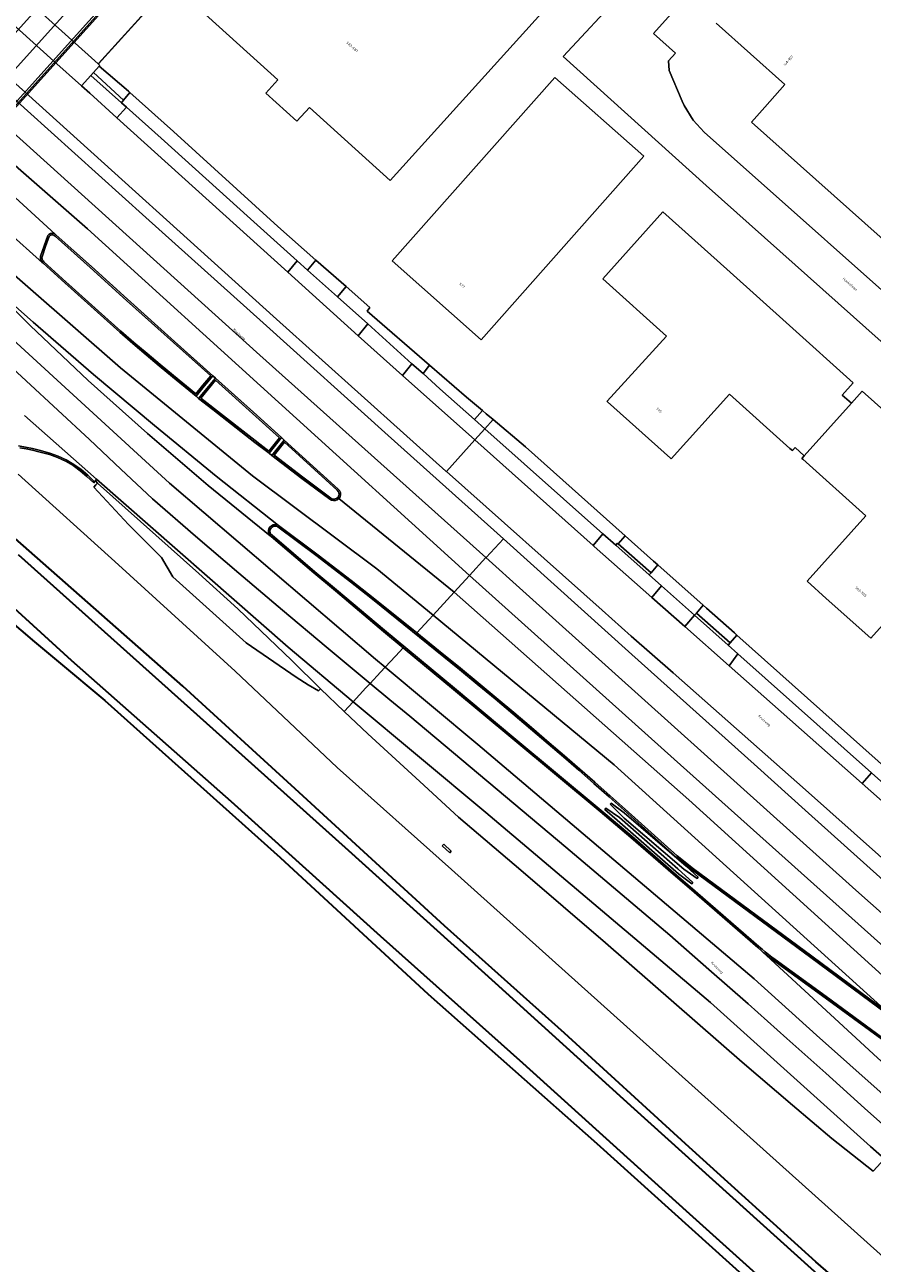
# Model space of a CAD drawing. Extents: x 105780 to 185197, y 477999 to 525027.
# Tile 178 of 256: x 109532 to 109653, y 478094 to 478271. Entities that reach past the tile are written whole.
import ezdxf
from ezdxf.enums import TextEntityAlignment as Align

# ---------------------------------------------------------------- set-up
doc = ezdxf.new("R2010")
doc.units = 0
for name, color, linetype, lineweight in [('B-RO-IE-TERREINAFSCHEIDING_KUNSTMATIG_HEKWERK-G', 252, 'IE-TERREINAFSCHEIDING-KUNSTMATIG', 18), ('B-RO-IE-TERREINAFSCHEIDING_KUNSTMATIG_SCHUTTING-G', 252, 'IE-TERREINAFSCHEIDING-KUNSTMATIG-DICHT', 18), ('B-WE-GW-WATERGANG_SLOOT_INSTEEK-G', 252, 'Continuous', 30), ('B-XX-KG-KADASTRAAL_BEBOUWING-G', 252, 'Continuous', 20), ('B1-WE-GR-BOUWLAND-GV', 80, 'Continuous', 13), ('B1-WE-KW-KUNSTWERK_DEK-BRUG', 252, 'Continuous', 18), ('B1-WE-OG-BEBOUWING-T18', 7, 'Continuous', 18), ('B1-WE-OG-TERREIN_ERF-GV', 252, 'Continuous', 18), ('B1-WE-OG-TOPOGRAFIE-T18', 10, 'Continuous', 18), ('B1-WE-OG-WEG-GV', 7, 'Continuous', 18), ('B1-WE-VH-VERHARDING_ASFALT-GV', 252, 'Continuous', 18), ('B1-WE-VH-VERHARDING_BEDRIJFSVLOERPLAAT-GV', 252, 'Continuous', 18), ('B1-WE-VH-VERHARDING_BETON-GV', 252, 'Continuous', 18), ('B1-WE-VH-VERHARDING_BETONSTRAATSTEEN-GV', 252, 'Continuous', 18), ('B1-WE-VH-VERHARDING_GRASBETONSTEEN-GV', 70, 'Continuous', 18), ('B1-WE-VH-VERHARDING_STRAATBAKSTEEN-GV', 252, 'Continuous', 18), ('B1-WE-VH-VERHARDING_TEGEL-GV', 252, 'Continuous', 18)]:
    doc.layers.add(name, color=color, linetype=linetype, lineweight=lineweight)
doc.styles.add('NLCS-ISO-M200-T18', font='NLCS-ISO.ttf', dxfattribs={"height": 0.36})
doc.linetypes.add('IE-TERREINAFSCHEIDING-KUNSTMATIG', pattern='A,4,[82,NLCS.SHX,S=0.75,R=90,X=0,Y=0],4,-2', length=10)
doc.linetypes.add('IE-TERREINAFSCHEIDING-KUNSTMATIG-DICHT', pattern='A,8,-1,[82,NLCS.SHX,S=0.75,R=90,X=0,Y=0],-1', length=10)

msp = doc.modelspace()

# ---------------------------------------------------------------- linework, layer by layer
at = {"layer": 'B-RO-IE-TERREINAFSCHEIDING_KUNSTMATIG_HEKWERK-G', "flags": 128}
msp.add_lwpolyline([(109542.595, 478265.005), (109547.238, 478270.14), (109564.132, 478288.823)], dxfattribs=at)
at = {"layer": 'B-RO-IE-TERREINAFSCHEIDING_KUNSTMATIG_SCHUTTING-G', "flags": 128}
for points in [[(109568.403, 478303.568), (109568.348, 478303.621), (109568.237, 478303.728), (109559.915, 478294.538), (109553.261, 478287.137), (109554.587, 478285.972), (109539.869, 478269.651), (109523.824, 478251.784), (109499, 478224.197), (109478.355, 478201.256), (109476.585, 478199.29), (109463.332, 478184.563), (109463.134, 478184.34), (109463.298, 478184.195), (109476.755, 478199.138), (109478.525, 478201.103), (109554.805, 478285.805), (109554.946, 478285.961), (109553.647, 478287.171)], [(109476.991, 478199.14), (109478.555, 478200.877), (109478.654, 478200.987), (109553.341, 478283.929), (109554.891, 478285.65), (109554.93, 478285.693), (109555.221, 478286.016), (109554.223, 478287.199), (109568.711, 478303.299), (109568.403, 478303.568), (109553.647, 478287.171), (109554.946, 478285.961), (109554.805, 478285.805), (109478.525, 478201.103), (109476.755, 478199.138), (109463.298, 478184.195), (109463.429, 478184.079), (109476.884, 478199.021)], [(109616.97, 478157.441), (109615.037, 478158.777), (109614.884, 478158.57), (109616.613, 478157.023), (109625.414, 478149.358), (109627.275, 478147.974), (109627.446, 478148.163), (109625.307, 478150.076)], [(109626.139, 478150.026), (109628.044, 478148.73), (109628.186, 478148.913), (109626.483, 478150.454), (109617.617, 478158.09), (109615.769, 478159.488), (109615.626, 478159.313), (109617.642, 478157.345)]]:
    msp.add_lwpolyline(points, close=True, dxfattribs=at)
at = {"layer": 'B-WE-GW-WATERGANG_SLOOT_INSTEEK-G', "flags": 128}
for points in [[(109665.433, 478076.225), (109644.997, 478094.004), (109626.403, 478110.853), (109609.119, 478126.611), (109591.999, 478141.955), (109570.682, 478161.513), (109554.65, 478176.183), (109529.497, 478198.308)], [(109531.168, 478194.932), (109558.926, 478170.064), (109578.264, 478152.708), (109599.239, 478133.794), (109619.082, 478115.843), (109651.137, 478086.904)], [(109651.137, 478086.904), (109619.082, 478115.843), (109599.239, 478133.794), (109578.264, 478152.708), (109558.926, 478170.064), (109531.168, 478194.932)], [(109648.874, 478081.107), (109626.485, 478101.282), (109603.194, 478122.355), (109582.835, 478140.496), (109561.52, 478159.71), (109538.724, 478179.839), (109525.048, 478192.296)], [(109525.048, 478192.296), (109538.724, 478179.839), (109561.52, 478159.71), (109582.835, 478140.496), (109603.194, 478122.355), (109626.485, 478101.282), (109648.874, 478081.107)], [(109525.602, 478189.168), (109533.464, 478182.48), (109536.878, 478179.635), (109543.493, 478174.121), (109568.521, 478151.708), (109589.664, 478132.214), (109613.731, 478110.88), (109637.957, 478089.017)]]:
    msp.add_lwpolyline(points, dxfattribs=at)
at = {"layer": 'B-XX-KG-KADASTRAAL_BEBOUWING-G', "flags": 128}
for points in [[(109606.756, 478273.272), (109595.333, 478283.605), (109594.865, 478283.088), (109590.155, 478287.349), (109593.043, 478290.543), (109581.885, 478300.636), (109566.261, 478283.363), (109556.876, 478272.988), (109568.206, 478262.74), (109566.475, 478260.827), (109570.912, 478256.814), (109572.718, 478258.81), (109584.244, 478248.384)], [(109620.423, 478251.822), (109607.751, 478263.094), (109584.525, 478236.911), (109597.205, 478225.63)], [(109632.279, 478235.7), (109623.176, 478243.883), (109614.588, 478234.329), (109623.692, 478226.147), (109615.194, 478216.865), (109615.28, 478216.788), (109624.235, 478208.739), (109624.359, 478208.628), (109632.668, 478217.872), (109641.3, 478210.113), (109641.648, 478209.8), (109642.032, 478210.227), (109643.341, 478209.049), (109650.079, 478216.56), (109648.777, 478217.731), (109650.338, 478219.468), (109641.234, 478227.651)], [(109675.341, 478197.025), (109663.486, 478207.659), (109651.632, 478218.292), (109650.079, 478216.56), (109643.341, 478209.049), (109643.007, 478208.676), (109643.132, 478208.564), (109652.134, 478200.489), (109643.764, 478191.157), (109646.49, 478188.711), (109652.848, 478183.008), (109661.235, 478192.358), (109666.732, 478187.428)]]:
    msp.add_lwpolyline(points, close=True, dxfattribs=at)
msp.add_lwpolyline([(109630.749, 478270.839), (109640.584, 478262.071), (109637.698, 478258.833), (109635.794, 478256.697), (109682.585, 478214.984), (109682.717, 478215.132), (109687.185, 478220.143), (109687.345, 478220.323), (109697.4, 478211.359), (109706.521, 478221.59), (109708.688, 478224.021), (109717.235, 478233.608), (109707.256, 478242.504), (109725.763, 478263.264), (109735.731, 478254.378), (109739.52, 478258.628), (109742.731, 478262.231), (109745.915, 478265.802), (109736, 478274.641)], dxfattribs=at)
at = {"layer": 'B1-WE-GR-BOUWLAND-GV', "flags": 128}
msp.add_lwpolyline([(109637.957, 478089.017), (109613.731, 478110.88), (109589.664, 478132.214), (109568.521, 478151.708), (109543.493, 478174.121), (109536.878, 478179.635), (109533.464, 478182.48), (109525.602, 478189.168)], dxfattribs=at)
at = {"layer": 'B1-WE-KW-KUNSTWERK_DEK-BRUG', "flags": 128}
msp.add_lwpolyline([(109478.654, 478200.987), (109553.341, 478283.929)], dxfattribs=at)
at = {"layer": 'B1-WE-OG-TERREIN_ERF-GV', "flags": 128}
for points in [[(109606.756, 478273.272), (109584.244, 478248.384), (109572.718, 478258.81), (109570.912, 478256.814), (109566.475, 478260.827), (109568.206, 478262.74), (109556.876, 478272.988), (109566.261, 478283.363), (109581.885, 478300.636), (109593.043, 478290.543), (109590.155, 478287.349), (109594.865, 478283.088), (109595.333, 478283.605)], [(109620.423, 478251.822), (109597.205, 478225.63), (109584.525, 478236.911), (109607.751, 478263.094)], [(109591.88, 478153.62), (109591.64, 478153.36), (109592.73, 478152.39), (109592.94, 478152.63)]]:
    msp.add_lwpolyline(points, close=True, dxfattribs=at)
for points in [[(109564.177, 478288.91), (109543.077, 478265.617), (109542.54, 478265.024), (109542.788, 478264.799), (109542.691, 478264.692), (109546.865, 478261.139), (109547.087, 478260.94), (109553.31, 478255.37), (109568.22, 478241.81), (109573.645, 478237.014), (109577.226, 478233.849), (109577.936, 478233.22), (109581.33, 478230.22), (109580.97, 478229.73), (109589.856, 478221.999), (109595.12, 478217.42), (109597.395, 478215.512), (109597.938, 478215.057), (109598.922, 478214.232), (109603.54, 478210.36), (109617.765, 478197.641), (109621.833, 478194.004), (109622.419, 478193.485), (109628.912, 478187.732), (109629.41, 478187.291), (109633.392, 478183.763), (109633.726, 478183.465), (109653.904, 478165.448)], [(109638.39, 478287.82), (109621.8, 478269.35), (109624.97, 478266.54), (109623.98, 478265.46), (109624.06, 478264.06), (109625.912, 478259.693), (109626.18, 478259.06), (109627.49, 478257), (109629.05, 478255.27), (109663.85, 478224.35), (109690.569, 478200.519), (109691.79, 478199.43), (109694.265, 478197.336), (109707.679, 478212.322), (109711.849, 478216.981), (109713.941, 478219.319), (109717.908, 478223.754), (109721.76, 478228.06), (109722.29, 478228.651), (109737.41, 478245.54), (109741.719, 478250.26), (109751.152, 478260.598), (109775.316, 478287.797)], [(109656.49, 478223.45), (109629.32, 478247.65), (109608.94, 478266.06), (109617.34, 478275.14)], [(109736, 478274.641), (109745.915, 478265.802), (109742.731, 478262.231), (109739.52, 478258.628), (109735.731, 478254.378), (109725.763, 478263.264), (109707.256, 478242.504), (109717.235, 478233.608), (109708.688, 478224.021), (109706.521, 478221.59), (109697.4, 478211.359), (109687.345, 478220.323), (109687.185, 478220.143), (109682.717, 478215.132), (109682.585, 478214.984), (109635.794, 478256.697), (109637.698, 478258.833), (109640.584, 478262.071), (109630.749, 478270.839)], [(109661.235, 478192.358), (109652.848, 478183.008), (109646.49, 478188.711), (109643.764, 478191.157), (109652.134, 478200.489), (109643.132, 478208.564), (109643.007, 478208.676), (109643.341, 478209.049), (109642.032, 478210.227), (109641.648, 478209.8), (109641.3, 478210.113), (109632.668, 478217.872), (109624.359, 478208.628), (109624.235, 478208.739), (109615.28, 478216.788), (109615.194, 478216.865), (109623.692, 478226.147), (109614.588, 478234.329), (109623.176, 478243.883), (109632.279, 478235.7), (109641.234, 478227.651), (109650.338, 478219.468), (109648.777, 478217.731), (109650.079, 478216.56), (109651.632, 478218.292), (109663.486, 478207.659)]]:
    msp.add_lwpolyline(points, dxfattribs=at)
at = {"layer": 'B1-WE-OG-WEG-GV', "flags": 128}
for points in [[(109667.43, 478140.1), (109643.5, 478161.36), (109624.607, 478178.056), (109618.65, 478183.32), (109614.509, 478187.007), (109592.276, 478206.805), (109592.18, 478206.89), (109568.02, 478228.58), (109532.169, 478260.932), (109522.296, 478269.757)], [(109525.931, 478264.163), (109532.443, 478258.315), (109549.349, 478243.097), (109566.091, 478228.038), (109583.949, 478211.972), (109600.397, 478197.23), (109600.425, 478197.205), (109618.743, 478180.696), (109636.209, 478165.014), (109643.936, 478158.058), (109662.463, 478141.454)], [(109653.16, 478106.93), (109647.302, 478111.591), (109641.651, 478116.335), (109634.491, 478122.486), (109614.987, 478139.532), (109602.863, 478149.907), (109594, 478157.48), (109588.449, 478162.552), (109581.025, 478169.368), (109577.687, 478172.557), (109574.306, 478175.786), (109573.98, 478175.492), (109572.508, 478176.362), (109570.809, 478177.454), (109563.685, 478182.352), (109553.228, 478191.771), (109551.567, 478194.562), (109546.874, 478199.25), (109541.923, 478204.571), (109542.209, 478204.899), (109542.454, 478205.166), (109542.198, 478205.428), (109542.141, 478205.463), (109542.036, 478205.356), (109541.91, 478205.206), (109540.935, 478206.123), (109539.986, 478206.932), (109538.969, 478207.653), (109537.89, 478208.28), (109536.76, 478208.806), (109535.587, 478209.229), (109534.086, 478209.639), (109533.184, 478209.872), (109532.271, 478210.06), (109531.35, 478210.202)], [(109661.15, 478088.86), (109592.976, 478149.981), (109576.69, 478164.56), (109562.12, 478178.32), (109545.45, 478193.51), (109531.151, 478206.431)], [(109531.151, 478206.431), (109545.45, 478193.51), (109562.12, 478178.32), (109576.69, 478164.56), (109592.976, 478149.981), (109661.15, 478088.86)], [(109529.497, 478198.308), (109554.65, 478176.183), (109570.682, 478161.513), (109591.999, 478141.955), (109609.119, 478126.611), (109626.403, 478110.853), (109644.997, 478094.004), (109665.433, 478076.225)]]:
    msp.add_lwpolyline(points, dxfattribs=at)
msp.add_lwpolyline([(109591.64, 478153.36), (109591.88, 478153.62), (109592.94, 478152.63), (109592.73, 478152.39)], close=True, dxfattribs=at)
at = {"layer": 'B1-WE-VH-VERHARDING_ASFALT-GV', "flags": 128}
for points in [[(109523.824, 478251.784), (109539.869, 478269.651), (109554.587, 478285.972), (109553.261, 478287.137), (109559.915, 478294.538), (109559.195, 478295.179), (109558.694, 478294.582), (109558.517, 478294.737), (109556.504, 478292.51), (109554.391, 478290.162), (109554.173, 478290.359), (109541.758, 478276.575), (109494.664, 478224.284), (109474.823, 478202.254), (109460.162, 478185.976), (109462.611, 478183.78), (109462.626, 478183.767), (109463.134, 478184.34), (109463.332, 478184.563), (109476.585, 478199.29), (109478.355, 478201.256), (109499, 478224.197)], [(109525.931, 478264.163), (109523.481, 478261.442), (109565.605, 478223.41), (109597.902, 478194.519), (109597.925, 478194.544), (109600.397, 478197.23), (109583.949, 478211.972), (109566.091, 478228.038), (109549.349, 478243.097), (109532.443, 478258.315)], [(109523.481, 478261.442), (109521.139, 478258.841), (109541.012, 478241.445), (109595.555, 478191.969), (109597.902, 478194.519), (109565.605, 478223.41)], [(109521.139, 478258.841), (109519.021, 478256.489), (109524.864, 478251.242), (109524.888, 478251.22), (109536.395, 478240.699), (109536.55, 478240.557), (109541.576, 478236.089), (109546.758, 478231.404), (109553.457, 478225.402), (109558.919, 478220.481), (109559.286, 478220.157), (109564.719, 478215.282), (109568.726, 478211.656), (109569.124, 478211.309), (109576.824, 478204.318), (109577.022, 478204.085), (109577.137, 478203.802), (109577.155, 478203.497), (109577.075, 478203.201), (109576.906, 478202.947), (109593.379, 478189.605), (109595.555, 478191.969), (109541.012, 478241.445)], [(109513.198, 478250.021), (109511.1, 478247.691), (109524.755, 478235.668), (109533.265, 478228.117), (109541.877, 478220.683), (109550.59, 478213.367), (109559.402, 478206.172), (109568.311, 478199.097), (109573.935, 478194.898), (109578.681, 478191.251), (109581.825, 478188.775), (109588.042, 478183.777), (109589.738, 478185.649), (109590.354, 478186.319), (109582.341, 478192.943), (109564.58, 478206.195), (109545.726, 478221.634)], [(109524.755, 478235.668), (109511.1, 478247.691), (109508.956, 478245.31), (109529.792, 478226.194), (109552.745, 478205.154), (109582.119, 478180.014), (109583.497, 478178.869), (109584.973, 478180.473), (109586.085, 478181.65), (109583.284, 478183.977), (109576.413, 478189.777), (109573.358, 478192.329), (109567.267, 478197.532), (109567.117, 478197.651), (109558.274, 478204.831), (109549.611, 478212.227), (109541.133, 478219.835), (109532.846, 478227.65)], [(109529.792, 478226.194), (109508.956, 478245.31), (109506.902, 478243.028), (109511.083, 478239.235), (109515.254, 478235.431), (109519.415, 478231.616), (109523.565, 478227.789), (109527.704, 478223.951), (109532.256, 478219.784), (109536.79, 478215.599), (109541.308, 478211.395), (109545.808, 478207.173), (109550.291, 478202.932), (109556.458, 478197.601), (109562.649, 478192.297), (109568.864, 478187.021), (109575.103, 478181.773), (109581.365, 478176.553), (109582.87, 478178.189), (109583.497, 478178.869), (109582.119, 478180.014), (109552.745, 478205.154)], [(109524.755, 478235.668), (109532.846, 478227.65), (109541.133, 478219.835), (109549.611, 478212.227), (109558.274, 478204.831), (109567.117, 478197.651), (109566.955, 478197.868), (109566.865, 478198.123), (109566.856, 478198.393), (109566.928, 478198.654), (109567.075, 478198.881), (109567.27, 478199.076), (109567.515, 478199.203), (109567.787, 478199.251), (109568.061, 478199.214), (109568.311, 478199.097), (109559.402, 478206.172), (109550.59, 478213.367), (109541.877, 478220.683), (109533.265, 478228.117)], [(109559.286, 478220.157), (109558.919, 478220.481), (109557.667, 478219.005), (109556.522, 478217.578), (109556.896, 478217.257)], [(109569.124, 478211.309), (109568.726, 478211.656), (109566.95, 478209.429), (109567.357, 478209.12)], [(109665.219, 478150.223), (109651.593, 478162.287), (109632.606, 478179.098), (109626.281, 478184.698), (109621.591, 478188.851), (109613.37, 478196.13), (109613.225, 478196.26), (109596.322, 478211.336), (109592.276, 478206.805), (109614.509, 478187.007), (109618.65, 478183.32), (109624.607, 478178.056), (109643.5, 478161.36), (109667.43, 478140.1), (109692.77, 478117.82), (109697.721, 478113.518), (109701.011, 478117.118), (109701.78, 478117.96), (109671.57, 478144.6)], [(109542.327, 478205.706), (109542.141, 478205.463), (109542.198, 478205.428), (109542.454, 478205.166), (109556.926, 478192.258), (109562.484, 478187.206), (109570.193, 478179.826), (109574.306, 478175.786), (109577.687, 478172.557), (109578.968, 478173.95), (109569.652, 478181.754)], [(109600.397, 478197.23), (109597.925, 478194.544), (109597.902, 478194.519), (109603.177, 478189.8), (109650.723, 478147.036), (109672.463, 478127.795), (109674.82, 478130.342), (109662.463, 478141.454), (109643.936, 478158.058), (109636.209, 478165.014), (109618.743, 478180.696), (109600.425, 478197.205)], [(109597.902, 478194.519), (109595.555, 478191.969), (109624.764, 478165.754), (109670.086, 478125.225), (109672.463, 478127.795), (109650.723, 478147.036), (109603.177, 478189.8)], [(109595.555, 478191.969), (109593.379, 478189.605), (109626.847, 478159.931), (109667.838, 478122.795), (109670.086, 478125.225), (109624.764, 478165.754)], [(109593.379, 478189.605), (109590.354, 478186.319), (109616.225, 478164.934), (109655.29, 478129.561), (109661.279, 478125.127), (109666.447, 478121.292), (109666.477, 478121.324), (109667.838, 478122.795), (109626.847, 478159.931)], [(109590.354, 478186.319), (109589.738, 478185.649), (109588.042, 478183.777), (109591.151, 478181.258), (109594.255, 478178.732), (109596.809, 478176.633), (109599.352, 478174.52), (109601.884, 478172.395), (109604.405, 478170.256), (109606.915, 478168.104), (109609.108, 478166.228), (109611.291, 478164.341), (109613.465, 478162.443), (109615.63, 478160.535), (109617.786, 478158.616), (109625.2, 478151.93), (109627.52, 478150.097), (109644.432, 478137.6), (109655.29, 478129.561), (109616.225, 478164.934)], [(109586.085, 478181.65), (109584.973, 478180.473), (109583.497, 478178.869), (109596.738, 478167.855), (109636.177, 478134.403), (109645.104, 478126.321), (109659.384, 478113.657), (109661.664, 478116.122), (109653.814, 478123.11), (109636.719, 478138.843), (109626.93, 478147.365), (109624.634, 478149.312), (109618.589, 478154.569), (109614.193, 478158.263), (109601.743, 478168.643), (109593.254, 478175.695)], [(109583.497, 478178.869), (109582.87, 478178.189), (109581.365, 478176.553), (109584.193, 478174.211), (109587.026, 478171.875), (109594.474, 478165.656), (109601.909, 478159.422), (109609.332, 478153.173), (109616.741, 478146.909), (109624.138, 478140.629), (109629.734, 478135.726), (109635.314, 478130.805), (109640.879, 478125.867), (109646.429, 478120.913), (109651.964, 478115.941), (109654.575, 478113.611), (109657.189, 478111.284), (109659.384, 478113.657), (109645.104, 478126.321), (109636.177, 478134.403), (109596.738, 478167.855)], [(109587.026, 478171.875), (109584.193, 478174.211), (109581.365, 478176.553), (109581.276, 478176.457), (109580.775, 478175.912), (109578.968, 478173.95), (109597.866, 478158.118), (109629.973, 478130.998), (109652.789, 478110.436), (109654.798, 478108.7), (109657.189, 478111.284), (109654.575, 478113.611), (109651.964, 478115.941), (109646.429, 478120.913), (109640.879, 478125.867), (109635.314, 478130.805), (109629.734, 478135.726), (109624.138, 478140.629), (109616.741, 478146.909), (109609.332, 478153.173), (109601.909, 478159.422), (109594.474, 478165.656)], [(109578.968, 478173.95), (109577.687, 478172.557), (109581.025, 478169.368), (109588.449, 478162.552), (109594, 478157.48), (109602.863, 478149.907), (109614.987, 478139.532), (109634.491, 478122.486), (109641.651, 478116.335), (109647.302, 478111.591), (109653.16, 478106.93), (109654.798, 478108.7), (109652.789, 478110.436), (109629.973, 478130.998), (109597.866, 478158.118)], [(109636.719, 478138.843), (109653.814, 478123.11), (109661.664, 478116.122), (109662.761, 478117.308), (109663.935, 478118.576), (109663.184, 478119.157), (109660.012, 478121.601), (109654.431, 478125.762), (109646.339, 478131.682), (109641.495, 478135.199), (109639.066, 478136.95), (109638.585, 478137.313), (109638.109, 478137.685), (109637.64, 478138.063), (109637.176, 478138.449)]]:
    msp.add_lwpolyline(points, close=True, dxfattribs=at)
for points in [[(109617.34, 478275.14), (109608.94, 478266.06), (109629.32, 478247.65), (109656.49, 478223.45), (109661.703, 478218.781), (109688, 478195.23), (109688.48, 478194.27), (109688.68, 478193.14), (109688.46, 478191.41), (109688.226, 478190.881), (109688.369, 478190.749), (109694.265, 478197.336), (109691.79, 478199.43), (109690.569, 478200.519), (109663.85, 478224.35), (109629.05, 478255.27), (109627.49, 478257), (109626.18, 478259.06), (109625.912, 478259.693), (109624.06, 478264.06), (109623.98, 478265.46), (109624.97, 478266.54), (109621.8, 478269.35), (109638.39, 478287.82)], [(109522.296, 478269.757), (109532.169, 478260.932), (109568.02, 478228.58), (109592.18, 478206.89), (109592.276, 478206.805), (109596.322, 478211.336), (109586.006, 478220.538), (109579.68, 478226.18), (109569.612, 478235.276), (109545.199, 478257.333), (109541.34, 478260.82), (109540.15, 478261.889), (109536.23, 478265.412), (109526.359, 478274.284)], [(109524.389, 478245.763), (109534.623, 478236.624), (109534.491, 478236.776), (109534.391, 478236.951), (109534.328, 478237.143), (109534.305, 478237.344), (109534.322, 478237.545), (109534.833, 478239.023), (109535.367, 478240.496), (109535.524, 478240.667), (109535.727, 478240.781), (109535.954, 478240.826), (109536.185, 478240.797), (109536.395, 478240.699), (109524.888, 478251.22)], [(109513.198, 478250.021), (109545.726, 478221.634), (109564.58, 478206.195), (109582.341, 478192.943), (109590.354, 478186.319), (109593.379, 478189.605), (109576.906, 478202.947), (109576.905, 478202.946), (109576.68, 478202.785), (109576.42, 478202.692), (109576.144, 478202.672), (109575.873, 478202.727), (109575.627, 478202.854), (109571.617, 478205.833), (109567.357, 478209.12), (109566.95, 478209.429), (109564.929, 478210.981), (109562.913, 478212.541), (109560.902, 478214.106), (109558.897, 478215.678), (109556.896, 478217.257), (109556.522, 478217.578), (109553.148, 478220.339), (109551.261, 478221.911), (109549.384, 478223.496), (109547.518, 478225.093), (109545.663, 478226.703), (109543.819, 478228.325), (109537.334, 478234.163), (109534.658, 478236.593), (109534.623, 478236.624), (109524.389, 478245.763)], [(109532.015, 478214.814), (109542.327, 478205.706), (109569.652, 478181.754), (109578.968, 478173.95), (109580.775, 478175.912), (109581.276, 478176.457), (109581.365, 478176.553), (109575.103, 478181.773), (109568.864, 478187.021), (109562.649, 478192.297), (109556.458, 478197.601), (109550.291, 478202.932), (109545.808, 478207.173), (109541.308, 478211.395), (109536.79, 478215.599), (109532.256, 478219.784), (109527.704, 478223.951)], [(109531.197, 478210.461), (109532.19, 478210.316), (109533.173, 478210.114), (109534.143, 478209.857), (109535.647, 478209.437), (109536.842, 478209.009), (109537.992, 478208.474), (109539.09, 478207.837), (109540.125, 478207.103), (109541.09, 478206.278), (109542.036, 478205.356), (109542.141, 478205.463), (109542.327, 478205.706), (109532.015, 478214.814)]]:
    msp.add_lwpolyline(points, dxfattribs=at)
at = {"layer": 'B1-WE-VH-VERHARDING_BEDRIJFSVLOERPLAAT-GV', "flags": 128}
for points in [[(109536.55, 478240.557), (109536.395, 478240.699), (109536.185, 478240.797), (109535.954, 478240.826), (109535.727, 478240.781), (109535.524, 478240.667), (109535.367, 478240.496), (109534.833, 478239.023), (109534.322, 478237.545), (109534.305, 478237.344), (109534.328, 478237.143), (109534.391, 478236.951), (109534.491, 478236.776), (109534.623, 478236.624), (109534.658, 478236.593), (109537.334, 478234.163), (109543.819, 478228.325), (109545.663, 478226.703), (109547.518, 478225.093), (109549.384, 478223.496), (109551.261, 478221.911), (109553.148, 478220.339), (109556.522, 478217.578), (109557.667, 478219.005), (109558.919, 478220.481), (109553.457, 478225.402), (109546.758, 478231.404), (109541.576, 478236.089)], [(109535.04, 478238.95), (109535.564, 478240.394), (109535.703, 478240.525), (109535.879, 478240.596), (109536.069, 478240.598), (109536.248, 478240.532), (109536.39, 478240.405), (109541.429, 478235.925), (109546.611, 478231.24), (109553.31, 478225.238), (109558.613, 478220.46), (109557.497, 478219.145), (109556.489, 478217.889), (109553.288, 478220.509), (109551.402, 478222.08), (109549.527, 478223.663), (109547.662, 478225.26), (109545.809, 478226.868), (109543.966, 478228.489), (109537.482, 478234.326), (109534.803, 478236.758), (109534.691, 478236.876), (109534.604, 478237.013), (109534.549, 478237.166), (109534.525, 478237.327), (109534.536, 478237.489)], [(109568.726, 478211.656), (109564.719, 478215.282), (109559.286, 478220.157), (109556.896, 478217.257), (109558.897, 478215.678), (109560.902, 478214.106), (109562.913, 478212.541), (109564.929, 478210.981), (109566.95, 478209.429)], [(109566.912, 478209.735), (109557.208, 478217.29), (109559.31, 478219.84), (109564.572, 478215.119), (109568.425, 478211.632)], [(109569.124, 478211.309), (109567.357, 478209.12), (109571.617, 478205.833), (109575.627, 478202.854), (109575.873, 478202.727), (109576.144, 478202.672), (109576.42, 478202.692), (109576.68, 478202.785), (109576.905, 478202.946), (109576.906, 478202.947), (109577.075, 478203.201), (109577.155, 478203.497), (109577.137, 478203.802), (109577.022, 478204.085), (109576.824, 478204.318)], [(109567.669, 478209.157), (109569.149, 478210.989), (109576.679, 478204.152), (109576.832, 478203.975), (109576.921, 478203.758), (109576.936, 478203.524), (109576.877, 478203.297), (109576.749, 478203.101), (109576.573, 478202.978), (109576.371, 478202.906), (109576.157, 478202.891), (109575.947, 478202.935), (109575.756, 478203.032), (109571.75, 478206.008)], [(109616.78, 478196.506), (109616.694, 478196.583), (109616.442, 478196.289), (109621.213, 478192.043), (109621.468, 478192.353)]]:
    msp.add_lwpolyline(points, close=True, dxfattribs=at)
for points in [[(109531.35, 478210.202), (109532.271, 478210.06), (109533.184, 478209.872), (109534.086, 478209.639), (109535.587, 478209.229), (109536.76, 478208.806), (109537.89, 478208.28), (109538.969, 478207.653), (109539.986, 478206.932), (109540.935, 478206.123), (109541.91, 478205.206), (109542.036, 478205.356), (109541.09, 478206.278), (109540.125, 478207.103), (109539.09, 478207.837), (109537.992, 478208.474), (109536.842, 478209.009), (109535.647, 478209.437), (109534.143, 478209.857), (109533.173, 478210.114), (109532.19, 478210.316), (109531.197, 478210.461)], [(109655.29, 478129.561), (109644.432, 478137.6), (109627.52, 478150.097), (109625.2, 478151.93), (109617.786, 478158.616), (109615.63, 478160.535), (109613.465, 478162.443), (109611.291, 478164.341), (109609.108, 478166.228), (109606.915, 478168.104), (109604.405, 478170.256), (109601.884, 478172.395), (109599.352, 478174.52), (109596.809, 478176.633), (109594.255, 478178.732), (109591.151, 478181.258), (109588.042, 478183.777), (109581.825, 478188.775), (109578.681, 478191.251), (109573.935, 478194.898), (109568.311, 478199.097), (109568.061, 478199.214), (109567.787, 478199.251), (109567.515, 478199.203), (109567.27, 478199.076), (109567.075, 478198.881), (109566.928, 478198.654), (109566.856, 478198.393), (109566.865, 478198.123), (109566.955, 478197.868), (109567.117, 478197.651), (109567.267, 478197.532), (109573.358, 478192.329), (109576.413, 478189.777), (109583.284, 478183.977), (109586.085, 478181.65), (109593.254, 478175.695), (109601.743, 478168.643), (109614.193, 478158.263), (109618.589, 478154.569), (109624.634, 478149.312), (109626.93, 478147.365), (109636.719, 478138.843), (109637.176, 478138.449), (109637.64, 478138.063), (109638.109, 478137.685), (109638.585, 478137.313), (109639.066, 478136.95), (109641.495, 478135.199), (109646.339, 478131.682), (109654.431, 478125.762)], [(109654.562, 478125.939), (109646.469, 478131.86), (109641.624, 478135.377), (109639.196, 478137.128), (109638.718, 478137.489), (109638.245, 478137.858), (109637.778, 478138.234), (109637.318, 478138.618), (109636.864, 478139.009), (109627.073, 478147.532), (109624.777, 478149.479), (109618.732, 478154.736), (109614.335, 478158.431), (109601.883, 478168.812), (109593.395, 478175.864), (109583.425, 478184.146), (109576.554, 478189.945), (109573.5, 478192.497), (109567.397, 478197.71), (109567.218, 478197.866), (109567.104, 478198.075), (109567.07, 478198.31), (109567.119, 478198.542), (109567.246, 478198.743), (109567.393, 478198.893), (109567.578, 478198.992), (109567.785, 478199.031), (109567.993, 478199.005), (109568.184, 478198.917), (109573.802, 478194.723), (109578.547, 478191.077), (109581.688, 478188.603), (109594.116, 478178.562), (109596.669, 478176.463), (109599.211, 478174.351), (109601.743, 478172.226), (109604.263, 478170.088), (109606.772, 478167.937), (109608.964, 478166.061), (109611.147, 478164.175), (109613.32, 478162.278), (109615.484, 478160.37), (109617.639, 478158.452), (109625.057, 478151.763), (109627.388, 478149.921), (109644.301, 478137.423), (109661.148, 478124.95)]]:
    msp.add_lwpolyline(points, dxfattribs=at)
at = {"layer": 'B1-WE-VH-VERHARDING_BETON-GV', "flags": 128}
for points in [[(109541.758, 478276.575), (109539.189, 478278.888), (109492.103, 478226.591), (109494.664, 478224.284)], [(109541.863, 478263.778), (109541.5, 478263.377), (109545.876, 478259.47), (109546.162, 478259.831)], [(109627.961, 478186.616), (109627.662, 478186.303), (109632.491, 478182.005), (109632.764, 478182.364)]]:
    msp.add_lwpolyline(points, close=True, dxfattribs=at)
at = {"layer": 'B1-WE-VH-VERHARDING_BETONSTRAATSTEEN-GV', "flags": 128}
for points in [[(109561.15, 478295.837), (109560.791, 478296.166), (109560.552, 478296.376), (109558.633, 478298.112), (109547.79, 478286.199), (109536.438, 478273.638), (109535.164, 478272.076), (109535.022, 478271.787), (109542.54, 478265.024), (109543.077, 478265.617), (109564.177, 478288.91), (109566.233, 478291.192)], [(109524.46, 478281.288), (109522.311, 478283.221), (109521.162, 478281.94), (109520.959, 478281.719), (109522.122, 478280.682), (109520.872, 478279.215), (109526.359, 478274.284), (109536.23, 478265.412), (109540.15, 478261.889), (109541.5, 478263.377), (109541.863, 478263.778), (109542.691, 478264.692), (109542.788, 478264.799), (109542.54, 478265.024), (109535.022, 478271.787), (109532.486, 478274.068)], [(109541.5, 478263.377), (109540.15, 478261.889), (109541.34, 478260.82), (109545.199, 478257.333), (109546.573, 478258.848), (109545.876, 478259.47)], [(109542.691, 478264.692), (109541.863, 478263.778), (109546.162, 478259.831), (109547.087, 478260.94), (109546.865, 478261.139)], [(109570.978, 478236.891), (109569.612, 478235.276), (109579.68, 478226.18), (109581.022, 478227.884), (109576.708, 478231.753), (109572.454, 478235.567)], [(109573.645, 478237.014), (109572.454, 478235.567), (109576.708, 478231.753), (109577.936, 478233.22), (109577.226, 478233.849)], [(109591.33, 478218.64), (109588.921, 478220.8), (109587.346, 478222.213), (109586.006, 478220.538), (109596.322, 478211.336), (109597.757, 478212.919), (109596.256, 478214.256)], [(109589.856, 478221.999), (109588.921, 478220.8), (109591.33, 478218.64), (109596.256, 478214.256), (109597.395, 478215.512), (109595.12, 478217.42)], [(109616.442, 478196.289), (109614.596, 478197.932), (109613.225, 478196.26), (109613.37, 478196.13), (109621.591, 478188.851), (109622.962, 478190.486), (109621.213, 478192.043)], [(109617.765, 478197.641), (109616.78, 478196.506), (109621.468, 478192.353), (109622.419, 478193.485), (109621.833, 478194.004)], [(109629.41, 478187.291), (109628.912, 478187.732), (109627.961, 478186.616), (109632.764, 478182.364), (109633.726, 478183.465), (109633.392, 478183.763)], [(109627.662, 478186.303), (109626.281, 478184.698), (109632.606, 478179.098), (109633.865, 478180.782), (109632.491, 478182.005)], [(109657.324, 478159.902), (109652.932, 478163.812), (109651.593, 478162.287), (109665.219, 478150.223), (109666.51, 478151.852), (109664.565, 478153.556)]]:
    msp.add_lwpolyline(points, close=True, dxfattribs=at)
at = {"layer": 'B1-WE-VH-VERHARDING_GRASBETONSTEEN-GV', "flags": 128}
msp.add_lwpolyline([(109542.454, 478205.166), (109542.209, 478204.899), (109541.923, 478204.571), (109546.874, 478199.25), (109551.567, 478194.562), (109553.228, 478191.771), (109563.685, 478182.352), (109570.809, 478177.454), (109572.508, 478176.362), (109573.98, 478175.492), (109574.306, 478175.786), (109570.193, 478179.826), (109562.484, 478187.206), (109556.926, 478192.258)], close=True, dxfattribs=at)
at = {"layer": 'B1-WE-VH-VERHARDING_STRAATBAKSTEEN-GV', "flags": 128}
for points in [[(109535.04, 478238.95), (109534.536, 478237.489), (109534.525, 478237.327), (109534.549, 478237.166), (109534.604, 478237.013), (109534.691, 478236.876), (109534.803, 478236.758), (109537.482, 478234.326), (109543.966, 478228.489), (109545.809, 478226.868), (109547.662, 478225.26), (109549.527, 478223.663), (109551.402, 478222.08), (109553.288, 478220.509), (109556.489, 478217.889), (109557.497, 478219.145), (109558.613, 478220.46), (109553.31, 478225.238), (109546.611, 478231.24), (109541.429, 478235.925), (109536.39, 478240.405), (109536.248, 478240.532), (109536.069, 478240.598), (109535.879, 478240.596), (109535.703, 478240.525), (109535.564, 478240.394)], [(109566.912, 478209.735), (109568.425, 478211.632), (109564.572, 478215.119), (109559.31, 478219.84), (109557.208, 478217.29)], [(109567.669, 478209.157), (109571.75, 478206.008), (109575.756, 478203.032), (109575.947, 478202.935), (109576.157, 478202.891), (109576.371, 478202.906), (109576.573, 478202.978), (109576.749, 478203.101), (109576.877, 478203.297), (109576.936, 478203.524), (109576.921, 478203.758), (109576.832, 478203.975), (109576.679, 478204.152), (109569.149, 478210.989)], [(109616.97, 478157.441), (109625.307, 478150.076), (109627.446, 478148.163), (109627.275, 478147.974), (109625.414, 478149.358), (109616.613, 478157.023), (109614.884, 478158.57), (109615.037, 478158.777)], [(109626.139, 478150.026), (109617.642, 478157.345), (109615.626, 478159.313), (109615.769, 478159.488), (109617.617, 478158.09), (109626.483, 478150.454), (109628.186, 478148.913), (109628.044, 478148.73)]]:
    msp.add_lwpolyline(points, close=True, dxfattribs=at)
msp.add_lwpolyline([(109661.148, 478124.95), (109644.301, 478137.423), (109627.388, 478149.921), (109625.057, 478151.763), (109617.639, 478158.452), (109615.484, 478160.37), (109613.32, 478162.278), (109611.147, 478164.175), (109608.964, 478166.061), (109606.772, 478167.937), (109604.263, 478170.088), (109601.743, 478172.226), (109599.211, 478174.351), (109596.669, 478176.463), (109594.116, 478178.562), (109581.688, 478188.603), (109578.547, 478191.077), (109573.802, 478194.723), (109568.184, 478198.917), (109567.993, 478199.005), (109567.785, 478199.031), (109567.578, 478198.992), (109567.393, 478198.893), (109567.246, 478198.743), (109567.119, 478198.542), (109567.07, 478198.31), (109567.104, 478198.075), (109567.218, 478197.866), (109567.397, 478197.71), (109573.5, 478192.497), (109576.554, 478189.945), (109583.425, 478184.146), (109593.395, 478175.864), (109601.883, 478168.812), (109614.335, 478158.431), (109618.732, 478154.736), (109624.777, 478149.479), (109627.073, 478147.532), (109636.864, 478139.009), (109637.318, 478138.618), (109637.778, 478138.234), (109638.245, 478137.858), (109638.718, 478137.489), (109639.196, 478137.128), (109641.624, 478135.377), (109646.469, 478131.86), (109654.562, 478125.939)], dxfattribs=at)
at = {"layer": 'B1-WE-VH-VERHARDING_TEGEL-GV', "flags": 128}
for points in [[(109547.087, 478260.94), (109546.162, 478259.831), (109545.876, 478259.47), (109546.573, 478258.848), (109551.52, 478254.43), (109564.3, 478242.88), (109570.978, 478236.891), (109572.454, 478235.567), (109573.645, 478237.014), (109568.22, 478241.81), (109553.31, 478255.37)], [(109551.52, 478254.43), (109546.573, 478258.848), (109545.199, 478257.333), (109569.612, 478235.276), (109570.978, 478236.891), (109564.3, 478242.88)], [(109581.33, 478230.22), (109577.936, 478233.22), (109576.708, 478231.753), (109581.022, 478227.884), (109587.346, 478222.213), (109588.921, 478220.8), (109589.856, 478221.999), (109580.97, 478229.73)], [(109581.022, 478227.884), (109579.68, 478226.18), (109586.006, 478220.538), (109587.346, 478222.213)], [(109598.922, 478214.232), (109597.938, 478215.057), (109597.395, 478215.512), (109596.256, 478214.256), (109597.757, 478212.919)], [(109598.922, 478214.232), (109597.757, 478212.919), (109614.596, 478197.932), (109616.442, 478196.289), (109616.694, 478196.583), (109616.78, 478196.506), (109617.765, 478197.641), (109603.54, 478210.36)], [(109597.757, 478212.919), (109596.322, 478211.336), (109613.225, 478196.26), (109614.596, 478197.932)], [(109622.419, 478193.485), (109621.468, 478192.353), (109621.213, 478192.043), (109622.962, 478190.486), (109627.662, 478186.303), (109627.961, 478186.616), (109628.912, 478187.732)], [(109622.962, 478190.486), (109621.591, 478188.851), (109626.281, 478184.698), (109627.662, 478186.303)], [(109658.524, 478161.323), (109653.904, 478165.448), (109633.726, 478183.465), (109632.764, 478182.364), (109632.491, 478182.005), (109633.865, 478180.782), (109652.932, 478163.812), (109657.324, 478159.902), (109657.576, 478160.221)], [(109633.865, 478180.782), (109632.606, 478179.098), (109651.593, 478162.287), (109652.932, 478163.812)]]:
    msp.add_lwpolyline(points, close=True, dxfattribs=at)

# ---------------------------------------------------------------- texts
at = {"layer": 'B1-WE-OG-BEBOUWING-T18', "style": 'NLCS-ISO-M200-T18'}
for s, rotation, p in [('583-587', 317.9, (109578.814, 478267.425)), ('149-157', 48.2, (109641.065, 478265.47)), ('1-9', 48.2, (109641.065, 478265.47)), ('577', 318.3, (109594.502, 478233.389)), ('565', 318, (109622.639, 478215.552)), ('563-565', 318.1, (109651.431, 478189.653))]:
    msp.add_text(s, height=0.36, rotation=rotation, dxfattribs=at).set_placement(p, align=Align.MIDDLE)
at = {"layer": 'B1-WE-OG-TOPOGRAFIE-T18', "style": 'NLCS-ISO-M200-T18'}
for s, rotation, p in [('Hoeksteen', 318.6, (109649.868, 478233.575)), ('Kruisweg', 318, (109562.659, 478226.381)), ('Kruisweg', 318.4, (109637.61, 478171.219)), ('Kruisweg', 316.3, (109630.853, 478135.95))]:
    msp.add_text(s, height=0.36, rotation=rotation, dxfattribs=at).set_placement(p, align=Align.MIDDLE)

doc.saveas('drawing.dxf')
